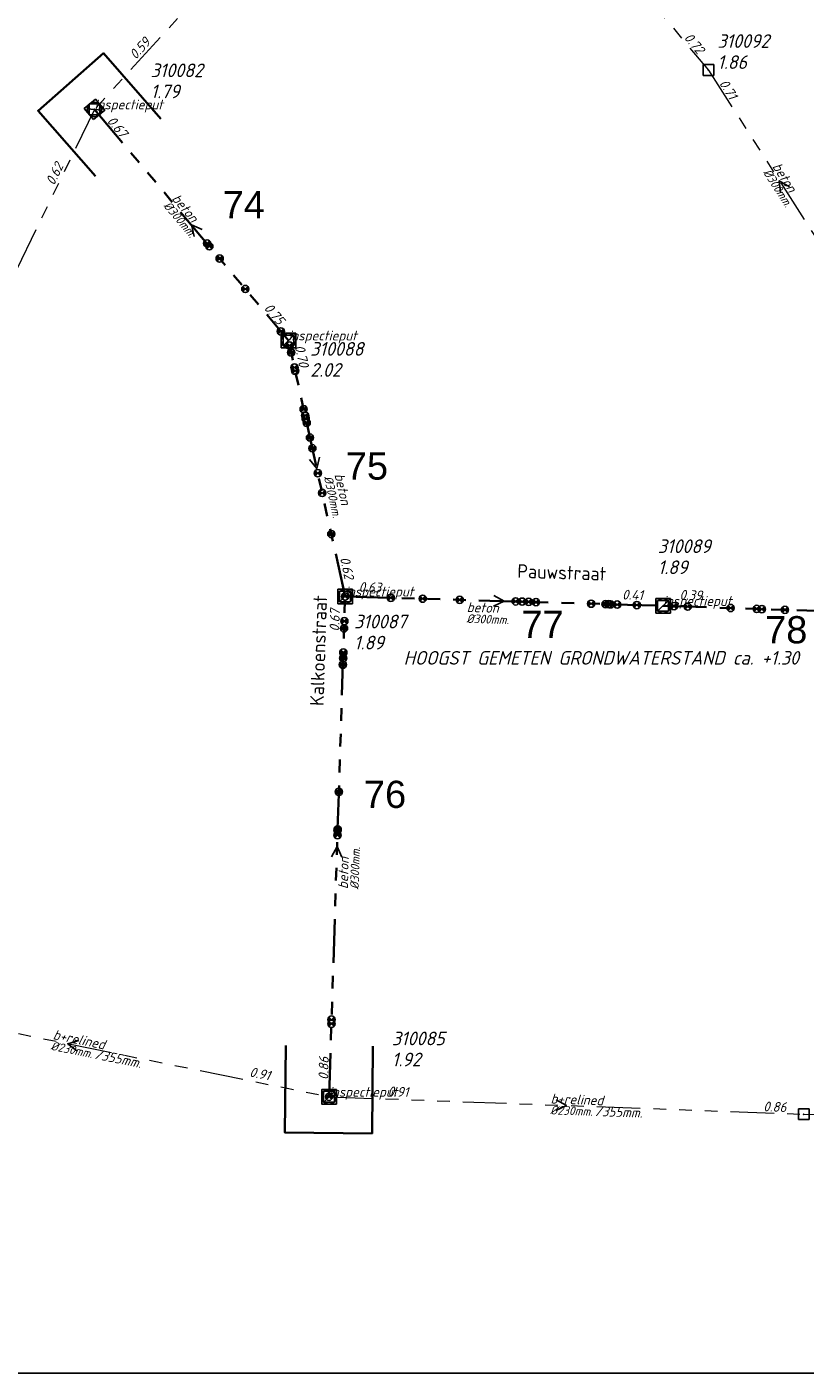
# Model space of a CAD drawing. Header units: metres. Extents: x 152202 to 157341, y 461610 to 468701.
# Tile 130 of 238: x 155629 to 155737, y 462535 to 462720. Entities that reach past the tile are written whole.
import ezdxf
from ezdxf.enums import TextEntityAlignment as Align

# ---------------------------------------------------------------- set-up
doc = ezdxf.new("R2010")
doc.units = ezdxf.units.M
doc.header["$PDMODE"] = 64
doc.header["$PDSIZE"] = 1.5
doc.linetypes.add('RI-GWA', pattern=[18.45, 6, -1.8, 1.75, -1.8, 1.75, -1.8, 1.75, -1.8])
doc.layers.get('0').update_dxf_attribs({"linetype": 'CONTINUOUS'})
doc.layers.get('DEFPOINTS').update_dxf_attribs({"linetype": 'CONTINUOUS'})
for name, color, linetype, lineweight in [('B-OI-RI-GWA-MATERIAAL-T18', 10, 'CONTINUOUS', 18), ('B-OI-RI-GWA-PUTDEKSELHOOGTE-T25', 10, 'CONTINUOUS', 25), ('B-OI-RI-GWA_BOB-T18', 10, 'CONTINUOUS', 18), ('B-OI-RI-GWA_DIAMETER-HOOGTE-T18', 10, 'CONTINUOUS', 18), ('B-OI-RI-GWA_DIAMETER-T18', 10, 'CONTINUOUS', 18), ('B-OI-RI-GWA_PUTNUMMER-T18', 10, 'CONTINUOUS', 18), ('B-OI-RI-GWA_RIOOLPUT-S', 10, 'CONTINUOUS', 25), ('B-OI-RI-GWA_TRANSPORTLEIDING-G', 10, 'RI-GWA', 18), ('B-OI-RI-STROOMRICHTING-S', 252, 'CONTINUOUS', 25), ('B-RO-OG-TOPOGRAFIE-T18', 2, 'CONTINUOUS', 18), ('N-OI-RI-GWA-MATERIAAL-T18', 14, 'CONTINUOUS', 18), ('N-OI-RI-GWA-PUTDEKSELHOOGTE-T25', 14, 'CONTINUOUS', 25), ('N-OI-RI-GWA_BOB-T18', 14, 'CONTINUOUS', 18), ('N-OI-RI-GWA_DIAMETER-T18', 14, 'CONTINUOUS', 18), ('N-OI-RI-GWA_PUTNUMMER-T18', 14, 'CONTINUOUS', 18), ('N-OI-RI-GWA_RIOOLPUT-S', 14, 'CONTINUOUS', 25), ('N-OI-RI-GWA_TRANSPORTLEIDING-G', 14, 'RI-GWA', 35), ('N-OI-RI-STROOMRICHTING-S', 252, 'CONTINUOUS', 25), ('N-OI-RI-T50', 130, 'CONTINUOUS', 50), ('N-OI-RI-VRIJVERVAL_HULPSTUK-S', 210, 'CONTINUOUS', 25), ('N-OI-WH-T25', 2, 'CONTINUOUS', 25), ('N-RO-KG-GRENS_WERK-G', 7, 'XX-WERKGRENS', 35)]:
    doc.layers.add(name, color=color, linetype=linetype, lineweight=lineweight)
doc.styles.add('ARIAL', font='arial.ttf')
doc.styles.add('NLCS-ISO-M200-T18', font='NLCS-ISO.ttf', dxfattribs={"height": 360})
doc.styles.add('NLCS-ISO-M500-T18_CURSIEF', font='NLCS-ISO.ttf', dxfattribs={"oblique": 15, "height": 0.9})
doc.styles.add('NLCS-ISO-M750-T18_CURSIEF', font='NLCS-ISO.ttf', dxfattribs={"oblique": 15, "height": 1.35})
doc.styles.add('NLCS-ISO-M750-T25_CURSIEF', font='NLCS-ISO.ttf', dxfattribs={"oblique": 15, "height": 1.875})
doc.linetypes.add('XX-WERKGRENS', pattern='A,0,[137,NLCS.SHX,S=0.1,R=0,X=-1.1,Y=-1.35],-6', length=6)

# ---------------------------------------------------------------- blocks, each defined once
blk = doc.blocks.new('ACMAP_ANN_TEMPLATE_gwa-diam')
at = {"style": 'NLCS-ISO-M500-T18_CURSIEF', "oblique": 15}
blk.add_attdef('gwa-diam', (-2.2, -1.3), '', height=1.2, dxfattribs=at)
blk = doc.blocks.new('ACMAP_ANN_TEMPLATE_gwa-materiaal')
at = {"style": 'NLCS-ISO-M750-T18_CURSIEF', "oblique": 15}
blk.add_attdef('gwa-mat', (-2.2, 0.2), '', height=1.35, dxfattribs=at)
blk = doc.blocks.new('ACMAP_ANN_TEMPLATE_gwa-nap-l')
at = {"style": 'NLCS-ISO-M750-T18_CURSIEF', "oblique": 15}
blk.add_attdef('gwa-nap-l', (2.3, 0.2), '', height=1.35, dxfattribs=at)
blk = doc.blocks.new('ACMAP_ANN_TEMPLATE_gwa-nap-r')
at = {"style": 'NLCS-ISO-M750-T18_CURSIEF', "oblique": 15}
blk.add_attdef('gwa-nap-r', (-5.6, 0.2), '', height=1.35, dxfattribs=at)
blk = doc.blocks.new('ACMAP_ANN_TEMPLATE_gwa-puth')
at = {"style": 'NLCS-ISO-M750-T25_CURSIEF', "oblique": 15}
blk.add_attdef('gwa-puth', (3, -5), '', height=1.88, dxfattribs=at)
blk = doc.blocks.new('ACMAP_ANN_TEMPLATE_gwa-putnr')
at = {"style": 'NLCS-ISO-M750-T25_CURSIEF', "oblique": 15}
blk.add_attdef('gwa-putnr', (3, -2.1), '', height=1.88, dxfattribs=at)
blk = doc.blocks.new('ACMAP_ANN_TEMPLATE_type knoop')
at = {"layer": 'DEFPOINTS', "style": 'NLCS-ISO-M750-T18_CURSIEF', "oblique": 15}
blk.add_attdef('type_knoop', (0, 0), '', height=1.35, dxfattribs=at)
blk = doc.blocks.new('ACMAP_ANN_TEMPLATE_gwa-diam-hoogte')
at = {"style": 'NLCS-ISO-M750-T18_CURSIEF', "oblique": 15}
blk.add_attdef('gwa-diam-hoogte', (4, -1.3), '', height=1.35, dxfattribs=at)
blk = doc.blocks.new('SRI-HULP')
h = blk.add_hatch(color=256)
h.dxf.hatch_style = 1
h.paths.add_polyline_path([(-0.71, 0.71, 0.198912), (-1, 0, 0.198912), (-0.71, -0.71), (0, 0)])
h = blk.add_hatch(color=256)
h.dxf.hatch_style = 1
h.paths.add_polyline_path([(1, 0, 0.198912), (0.71, 0.71), (0, 0), (0.71, -0.71, 0.198912)])
for p, q in [((-0.71, 0.71), (0.71, -0.71)), ((-0.71, -0.71), (0.71, 0.71))]:
    blk.add_line(p, q)
blk.add_circle((0, 0), 1)
blk = doc.blocks.new('B-SRI-PUT_GWA-SO')
blk.add_line((-1.41, -1.41), (1.41, 1.41))
at = {"lineweight": -3, "flags": 128}
blk.add_lwpolyline([(2, -2), (2, 2), (-2, 2), (-2, -2)], close=True, dxfattribs=at)
at = {"lineweight": -3}
blk.add_circle((0, 0), 2, dxfattribs=at)

msp = doc.modelspace()

# ---------------------------------------------------------------- linework, layer by layer
at = {"layer": 'B-OI-RI-GWA_RIOOLPUT-S', "transparency": 33554623}
for p in [(155723.23, 462714.18), (155638.67, 462708.76), (155670.97, 462572.78), (155736.36, 462570.38)]:
    msp.add_point(p, dxfattribs=at)
at = {"layer": 'B-OI-RI-GWA_TRANSPORTLEIDING-G', "transparency": 33554623}
for p, q in [((155685.03, 462759.56), (155638.67, 462708.76)), ((155685.03, 462759.56), (155723.23, 462714.18)), ((155723.23, 462714.18), (155742.74, 462683.69)), ((155638.67, 462708.76), (155610.18, 462650.27)), ((155598.98, 462587.41), (155670.97, 462572.78)), ((155598.98, 462587.41), (155670.97, 462572.78)), ((155670.97, 462572.78), (155736.36, 462570.38)), ((155670.97, 462572.78), (155736.36, 462570.38)), ((155736.36, 462570.38), (155803.8, 462567.88)), ((155736.36, 462570.38), (155803.8, 462567.88))]:
    msp.add_line(p, q, dxfattribs=at)
at = {"layer": 'B-OI-RI-STROOMRICHTING-S', "transparency": 33554623}
for points in [[(155734.37, 462698.11), (155732.98, 462698.93), (155733.15, 462697.33)], [(155636.53, 462580.51), (155634.98, 462580.09), (155636.24, 462579.1)], [(155702.25, 462572.35), (155703.66, 462571.58), (155702.2, 462570.91)]]:
    msp.add_lwpolyline(points, dxfattribs=at)
at = {"layer": 'DEFPOINTS', "flags": 128}
msp.add_lwpolyline([(155949.863, 462800.699), (155892.962, 462800.401), (155735.462, 462800.401), (155585.462, 462800.401), (155585.462, 462623.4), (155585.462, 462534.725), (155949.863, 462534.725)], close=True, dxfattribs=at)
at = {"layer": 'N-OI-RI-GWA_RIOOLPUT-S'}
for p in [(155638.67, 462708.76), (155665.38, 462676.94), (155673.18, 462641.68), (155716.98, 462640.39), (155670.97, 462572.78)]:
    msp.add_point(p, dxfattribs=at)
at = {"layer": 'N-OI-RI-GWA_TRANSPORTLEIDING-G'}
for p, q in [((155638.67, 462708.76), (155665.38, 462676.94)), ((155673.18, 462641.68), (155665.38, 462676.94)), ((155670.97, 462572.78), (155673.18, 462641.68)), ((155673.18, 462641.68), (155716.98, 462640.39)), ((155716.98, 462640.39), (155765.02, 462638.83))]:
    msp.add_line(p, q, dxfattribs=at)
at = {"layer": 'N-OI-RI-STROOMRICHTING-S'}
for points in [[(155653.5, 462692.21), (155652.03, 462692.85), (155652.4, 462691.28)], [(155653.5, 462692.21), (155652.03, 462692.85), (155652.4, 462691.28)], [(155669.67, 462660.87), (155669.28, 462659.31), (155668.27, 462660.56)], [(155669.67, 462660.87), (155669.28, 462659.31), (155668.27, 462660.56)], [(155693.66, 462641.8), (155695.08, 462641.04), (155693.62, 462640.36)], [(155693.66, 462641.8), (155695.08, 462641.04), (155693.62, 462640.36)], [(155671.31, 462605.81), (155672.08, 462607.23), (155672.75, 462605.77)], [(155671.31, 462605.81), (155672.08, 462607.23), (155672.75, 462605.77)]]:
    msp.add_lwpolyline(points, dxfattribs=at)
at = {"layer": 'N-RO-KG-GRENS_WERK-G', "ltscale": 0.5, "flags": 128}
for points in [[(155647.823, 462707.481), (155639.902, 462716.496), (155630.888, 462708.575), (155638.808, 462699.561)], [(155665.005, 462579.839), (155664.891, 462567.84), (155676.89, 462567.726), (155677.004, 462579.725)]]:
    msp.add_lwpolyline(points, dxfattribs=at)

# ---------------------------------------------------------------- block references
at = {"layer": 'B-OI-RI-GWA-MATERIAAL-T18', "transparency": 33554623}
ref = msp.add_blockref('ACMAP_ANN_TEMPLATE_gwa-materiaal', (155732.985, 462698.935), dxfattribs=dict(at, rotation=302.6144435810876))
ref.add_attrib('gwa-mat', 'beton', (155731.968, 462700.896), dxfattribs={"layer": '0', "color": 0, "linetype": 'ByBlock', "height": 1.35, "rotation": 302.61444, "style": 'NLCS-ISO-M750-T18_CURSIEF', "oblique": 15})
ref = msp.add_blockref('ACMAP_ANN_TEMPLATE_gwa-materiaal', (155634.975, 462580.095), dxfattribs=dict(at, rotation=348.5126344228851))
ref.add_attrib('gwa-mat', 'b+relined', (155632.859, 462580.729), dxfattribs={"layer": '0', "color": 0, "linetype": 'ByBlock', "height": 1.35, "rotation": 348.51263, "style": 'NLCS-ISO-M750-T18_CURSIEF', "oblique": 15})
ref = msp.add_blockref('ACMAP_ANN_TEMPLATE_gwa-materiaal', (155703.665, 462571.58), dxfattribs=dict(at, rotation=357.8980245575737))
ref.add_attrib('gwa-mat', 'b+relined', (155701.474, 462571.861), dxfattribs={"layer": '0', "color": 0, "linetype": 'ByBlock', "height": 1.35, "rotation": 357.89802, "style": 'NLCS-ISO-M750-T18_CURSIEF', "oblique": 15})
at = {"layer": 'B-OI-RI-GWA-PUTDEKSELHOOGTE-T25', "transparency": 33554623}
ref = msp.add_blockref('ACMAP_ANN_TEMPLATE_gwa-puth', (155721.46, 462719.335), dxfattribs=at)
ref.add_attrib('gwa-puth', '1.86', (155724.46, 462714.335), dxfattribs={"layer": '0', "color": 0, "linetype": 'ByBlock', "height": 1.875, "style": 'NLCS-ISO-M750-T25_CURSIEF', "oblique": 15})
at = {"layer": 'B-OI-RI-GWA_BOB-T18', "transparency": 33554623}
ref = msp.add_blockref('ACMAP_ANN_TEMPLATE_gwa-nap-r', (155648.259, 462719.553), dxfattribs=dict(at, rotation=47.61647180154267))
ref.add_attrib('gwa-nap-r', '0.59', (155644.337, 462715.552), dxfattribs={"layer": '0', "color": 0, "linetype": 'ByBlock', "height": 1.35, "rotation": 47.61647, "style": 'NLCS-ISO-M750-T18_CURSIEF', "oblique": 15})
ref = msp.add_blockref('ACMAP_ANN_TEMPLATE_gwa-nap-r', (155723.23, 462714.18), dxfattribs=dict(at, rotation=310.0900193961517))
ref.add_attrib('gwa-nap-r', '0.72', (155719.777, 462718.593), dxfattribs={"layer": '0', "color": 0, "linetype": 'ByBlock', "height": 1.35, "rotation": 310.09002, "style": 'NLCS-ISO-M750-T18_CURSIEF', "oblique": 15})
ref = msp.add_blockref('ACMAP_ANN_TEMPLATE_gwa-nap-l', (155723.23, 462714.18), dxfattribs=dict(at, rotation=302.6144435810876))
ref.add_attrib('gwa-nap-l', '0.71', (155724.638, 462712.35), dxfattribs={"layer": '0', "color": 0, "linetype": 'ByBlock', "height": 1.35, "rotation": 302.61444, "style": 'NLCS-ISO-M750-T18_CURSIEF', "oblique": 15})
ref = msp.add_blockref('ACMAP_ANN_TEMPLATE_gwa-nap-l', (155632.271, 462696.054), dxfattribs=dict(at, rotation=64.02966608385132))
ref.add_attrib('gwa-nap-l', '0.62', (155633.098, 462698.209), dxfattribs={"layer": '0', "color": 0, "linetype": 'ByBlock', "height": 1.35, "rotation": 64.02967, "style": 'NLCS-ISO-M750-T18_CURSIEF', "oblique": 15})
ref = msp.add_blockref('ACMAP_ANN_TEMPLATE_gwa-nap-r', (155665.374, 462574.28), dxfattribs=dict(at, rotation=348.5126344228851))
ref.add_attrib('gwa-nap-r', '0.91', (155659.926, 462575.591), dxfattribs={"layer": '0', "color": 0, "linetype": 'ByBlock', "height": 1.35, "rotation": 348.51263, "style": 'NLCS-ISO-M750-T18_CURSIEF', "oblique": 15})
ref = msp.add_blockref('ACMAP_ANN_TEMPLATE_gwa-nap-l', (155676.728, 462572.737), dxfattribs=dict(at, rotation=357.8980245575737))
ref.add_attrib('gwa-nap-l', '0.91', (155679.034, 462572.853), dxfattribs={"layer": '0', "color": 0, "linetype": 'ByBlock', "height": 1.35, "rotation": 357.89802, "style": 'NLCS-ISO-M750-T18_CURSIEF', "oblique": 15})
ref = msp.add_blockref('ACMAP_ANN_TEMPLATE_gwa-nap-r', (155736.36, 462570.38), dxfattribs=dict(at, rotation=357.8980245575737))
ref.add_attrib('gwa-nap-r', '0.86', (155730.771, 462570.785), dxfattribs={"layer": '0', "color": 0, "linetype": 'ByBlock', "height": 1.35, "rotation": 357.89802, "style": 'NLCS-ISO-M750-T18_CURSIEF', "oblique": 15})
at = {"layer": 'B-OI-RI-GWA_DIAMETER-HOOGTE-T18', "transparency": 33554623}
ref = msp.add_blockref('ACMAP_ANN_TEMPLATE_gwa-diam-hoogte', (155634.975, 462580.095), dxfattribs=dict(at, rotation=348.5126344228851))
ref.add_attrib('gwa-diam-hoogte', '/355mm.', (155638.636, 462578.024), dxfattribs={"layer": '0', "color": 0, "linetype": 'ByBlock', "height": 1.35, "rotation": 348.51263, "style": 'NLCS-ISO-M750-T18_CURSIEF', "oblique": 15})
ref = msp.add_blockref('ACMAP_ANN_TEMPLATE_gwa-diam-hoogte', (155703.665, 462571.58), dxfattribs=dict(at, rotation=357.8980245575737))
ref.add_attrib('gwa-diam-hoogte', '/355mm.', (155707.615, 462570.134), dxfattribs={"layer": '0', "color": 0, "linetype": 'ByBlock', "height": 1.35, "rotation": 357.89802, "style": 'NLCS-ISO-M750-T18_CURSIEF', "oblique": 15})
at = {"layer": 'B-OI-RI-GWA_DIAMETER-T18', "transparency": 33554623}
ref = msp.add_blockref('ACMAP_ANN_TEMPLATE_gwa-diam', (155732.985, 462698.935), dxfattribs=dict(at, rotation=302.6144435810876))
ref.add_attrib('gwa-diam', '%%c300mm.', (155730.704, 462700.087), dxfattribs={"layer": '0', "color": 0, "linetype": 'ByBlock', "height": 1.2, "rotation": 302.61444, "style": 'NLCS-ISO-M500-T18_CURSIEF', "oblique": 15})
ref = msp.add_blockref('ACMAP_ANN_TEMPLATE_gwa-diam', (155634.975, 462580.095), dxfattribs=dict(at, rotation=348.5126344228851))
ref.add_attrib('gwa-diam', '%%c230mm.', (155632.56, 462579.259), dxfattribs={"layer": '0', "color": 0, "linetype": 'ByBlock', "height": 1.2, "rotation": 348.51263, "style": 'NLCS-ISO-M500-T18_CURSIEF', "oblique": 15})
ref = msp.add_blockref('ACMAP_ANN_TEMPLATE_gwa-diam', (155703.665, 462571.58), dxfattribs=dict(at, rotation=357.8980245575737))
ref.add_attrib('gwa-diam', '%%c230mm.', (155701.419, 462570.362), dxfattribs={"layer": '0', "color": 0, "linetype": 'ByBlock', "height": 1.2, "rotation": 357.89802, "style": 'NLCS-ISO-M500-T18_CURSIEF', "oblique": 15})
at = {"layer": 'B-OI-RI-GWA_PUTNUMMER-T18', "transparency": 33554623}
ref = msp.add_blockref('ACMAP_ANN_TEMPLATE_gwa-putnr', (155721.46, 462719.335), dxfattribs=at)
ref.add_attrib('gwa-putnr', '310092', (155724.46, 462717.235), dxfattribs={"layer": '0', "color": 0, "linetype": 'ByBlock', "height": 1.875, "style": 'NLCS-ISO-M750-T25_CURSIEF', "oblique": 15})
at = {"layer": 'DEFPOINTS'}
for p in [(155638.67, 462708.76), (155665.38, 462676.94), (155673.18, 462641.68), (155716.98, 462640.39), (155670.97, 462572.78)]:
    msp.add_blockref('ACMAP_ANN_TEMPLATE_type knoop', p, dxfattribs=at).add_auto_attribs({'type_knoop': 'inspectieput'})
at = {"layer": 'DEFPOINTS', "xscale": 0.5, "yscale": 0.5, "zscale": 0.5}
for p in [(155673.188, 462641.688), (155670.969, 462572.781)]:
    msp.add_blockref('SRI-HULP', p, dxfattribs=at)
at = {"layer": 'N-OI-RI-GWA-MATERIAAL-T18'}
for p, rotation in [((155650.498, 462694.622), 310.0104061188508), ((155671.989, 462656.275), 282.4737387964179), ((155692.116, 462639.276), 358.3130092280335), ((155673.826, 462603.564), 88.16284071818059)]:
    msp.add_blockref('ACMAP_ANN_TEMPLATE_gwa-materiaal', p, dxfattribs=dict(at, rotation=rotation)).add_auto_attribs({'gwa-mat': 'beton'})
at = {"layer": 'N-OI-RI-GWA-PUTDEKSELHOOGTE-T25'}
for p, values in [((155643.399, 462715.3), {'gwa-puth': '1.79'}), ((155665.38, 462676.94), {'gwa-puth': '2.02'}), ((155713.248, 462649.763), {'gwa-puth': '1.89'}), ((155671.415, 462639.388), {'gwa-puth': '1.89'}), ((155676.623, 462581.97), {'gwa-puth': '1.92'})]:
    msp.add_blockref('ACMAP_ANN_TEMPLATE_gwa-puth', p, dxfattribs=at).add_auto_attribs(values)
at = {"layer": 'N-OI-RI-GWA_BOB-T18'}
for name, p, rotation, values in [('ACMAP_ANN_TEMPLATE_gwa-nap-l', (155638.67, 462708.76), 310.0104061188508, {'gwa-nap-l': '0.67'}), ('ACMAP_ANN_TEMPLATE_gwa-nap-r', (155665.38, 462676.94), 310.0104061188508, {'gwa-nap-r': '0.75'}), ('ACMAP_ANN_TEMPLATE_gwa-nap-r', (155667.251, 462670.634), 282.4737387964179, {'gwa-nap-r': '0.70'}), ('ACMAP_ANN_TEMPLATE_gwa-nap-l', (155671.768, 462649.174), 282.4737387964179, {'gwa-nap-l': '0.62'}), ('ACMAP_ANN_TEMPLATE_gwa-nap-l', (155672.739, 462642.195), 358.3130092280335, {'gwa-nap-l': '0.63'}), ('ACMAP_ANN_TEMPLATE_gwa-nap-r', (155716.915, 462640.909), 358.3130092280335, {'gwa-nap-r': '0.41'}), ('ACMAP_ANN_TEMPLATE_gwa-nap-l', (155716.915, 462641.125), 358.140091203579, {'gwa-nap-l': '0.39'}), ('ACMAP_ANN_TEMPLATE_gwa-nap-r', (155672.753, 462642.425), 88.16284071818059, {'gwa-nap-r': '0.67'}), ('ACMAP_ANN_TEMPLATE_gwa-nap-l', (155670.97, 462572.78), 88.16284071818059, {'gwa-nap-l': '0.86'})]:
    msp.add_blockref(name, p, dxfattribs=dict(at, rotation=rotation)).add_auto_attribs(values)
at = {"layer": 'N-OI-RI-GWA_DIAMETER-T18'}
for p, rotation in [((155650.498, 462694.622), 310.0104061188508), ((155671.989, 462656.275), 282.4737387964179), ((155692.116, 462639.276), 358.3130092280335), ((155673.826, 462603.564), 88.16284071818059)]:
    msp.add_blockref('ACMAP_ANN_TEMPLATE_gwa-diam', p, dxfattribs=dict(at, rotation=rotation)).add_auto_attribs({'gwa-diam': '%%c300mm.'})
at = {"layer": 'N-OI-RI-GWA_PUTNUMMER-T18'}
for p, values in [((155643.399, 462715.3), {'gwa-putnr': '310082'}), ((155665.38, 462676.94), {'gwa-putnr': '310088'}), ((155713.248, 462649.763), {'gwa-putnr': '310089'}), ((155671.415, 462639.388), {'gwa-putnr': '310087'}), ((155676.623, 462581.97), {'gwa-putnr': '310085'})]:
    msp.add_blockref('ACMAP_ANN_TEMPLATE_gwa-putnr', p, dxfattribs=at).add_auto_attribs(values)
at = {"layer": 'N-OI-RI-GWA_RIOOLPUT-S', "xscale": 0.5, "yscale": 0.5, "zscale": 0.5, "rotation": 310.0104061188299}
msp.add_blockref('B-SRI-PUT_GWA-SO', (155638.67, 462708.76), dxfattribs=at)
at = {"layer": 'N-OI-RI-GWA_RIOOLPUT-S', "xscale": 0.5, "yscale": 0.5, "zscale": 0.5}
for p in [(155665.38, 462676.94), (155673.18, 462641.68), (155716.98, 462640.39), (155670.974, 462572.761)]:
    msp.add_blockref('B-SRI-PUT_GWA-SO', p, dxfattribs=at)
at = {"layer": 'N-OI-RI-VRIJVERVAL_HULPSTUK-S', "xscale": 0.5, "yscale": 0.5, "zscale": 0.5}
for p in [(155654.172, 462690.312), (155654.484, 462689.906), (155655.906, 462688.219), (155659.438, 462684.031), (155664.328, 462678.188), (155665.531, 462676.25), (155665.75, 462675.281), (155666.203, 462673.219), (155666.312, 462672.75), (155667.469, 462667.469), (155667.672, 462666.594), (155667.75, 462666.188), (155667.891, 462665.594), (155668.344, 462663.562), (155668.672, 462662.094), (155669.422, 462658.656), (155670.031, 462655.938), (155671.281, 462650.281), (155679.484, 462641.5), (155683.875, 462641.375), (155688.969, 462641.219), (155696.672, 462641), (155697.562, 462640.969), (155698.469, 462640.938), (155699.469, 462640.906), (155707.062, 462640.688), (155709.062, 462640.625), (155709.469, 462640.625), (155709.766, 462640.594), (155710.656, 462640.562), (155713.359, 462640.5), (155718.484, 462640.344), (155720.375, 462640.281), (155720.375, 462640.281), (155726.281, 462640.094), (155729.875, 462639.969), (155730.578, 462639.938), (155733.766, 462639.844), (155673.031, 462637.281), (155673.078, 462638.281), (155672.906, 462633.188), (155672.938, 462633.969), (155672.875, 462632.281), (155672.312, 462614.781), (155672.125, 462608.812), (155672.141, 462609.5), (155672.156, 462609.594), (155671.297, 462582.812), (155671.312, 462583.406)]:
    msp.add_blockref('SRI-HULP', p, dxfattribs=at)

# ---------------------------------------------------------------- texts
at = {"layer": 'B-RO-OG-TOPOGRAFIE-T18', "style": 'NLCS-ISO-M200-T18'}
for s, rotation, p in [('Pauwstraat', 358.1, (155703.028, 462644.994)), ('Kalkoenstraat', 88.2, (155669.525, 462634.223))]:
    msp.add_text(s, height=1.875, rotation=rotation, dxfattribs=at).set_placement(p, align=Align.MIDDLE)
at = {"layer": 'N-OI-RI-T50', "style": 'ARIAL'}
for s, p in [('74', (155656.311, 462693.778)), ('75', (155673.268, 462657.774)), ('77', (155697.454, 462635.961)), ('78', (155731.02, 462635.22)), ('76', (155675.767, 462612.557))]:
    msp.add_text(s, height=3.75, dxfattribs=at).set_placement(p)
at = {"layer": 'N-OI-WH-T25', "style": 'NLCS-ISO-M500-T18_CURSIEF', "oblique": 15}
msp.add_text('HOOGST GEMETEN GRONDWATERSTAND ca. +1.30', height=1.875, dxfattribs=at).set_placement((155708.468, 462631.728), align=Align.BOTTOM_CENTER)

doc.saveas('drawing.dxf')
